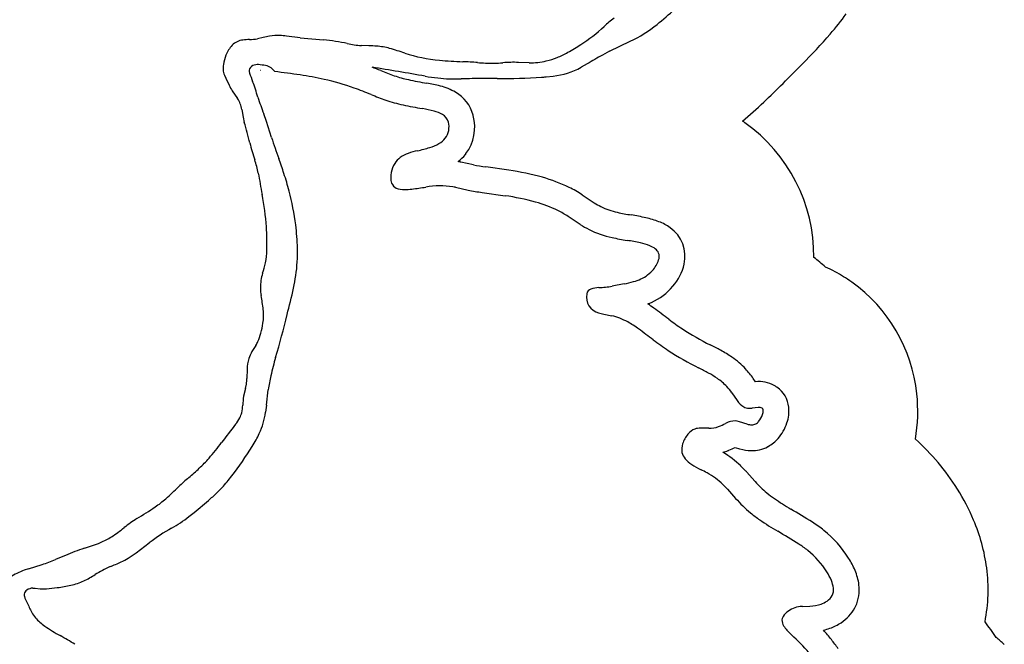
# Model space of a CAD drawing. Extents: x 0.09 to 7.78, y 0.05 to 9.07.
# Tile 6 of 12: x 5.58 to 7.49, y 3.09 to 4.3. Entities that reach past the tile are written whole.
import ezdxf

# ---------------------------------------------------------------- set-up
doc = ezdxf.new("R2010")
doc.units = 0

msp = doc.modelspace()

# ---------------------------------------------------------------- linework, layer by layer
at = {"layer": 'Default', "color": 132, "linetype": 'CONTINUOUS'}
for p, q in [((6.050897, 4.266251), (6.039418, 4.263759)), ((6.122199, 4.265572), (6.09612, 4.268937)), ((6.122199, 4.265572), (6.167489, 4.261595)), ((6.255856, 4.249957), (6.24139, 4.250434)), ((6.56696, 4.217352), (6.546296, 4.217954)), ((5.975332, 4.193411), (5.978133, 4.187098)), ((5.978133, 4.187098), (5.984574, 4.173863)), ((5.990659, 4.162779), (6.001128, 4.147776)), ((6.009085, 4.126468), (6.011713, 4.111863)), ((6.011713, 4.111863), (6.014069, 4.101655)), ((6.036354, 3.669213), (6.028854, 3.657126)), ((6.01946, 3.62328), (6.019031, 3.604986)), ((6.016245, 3.585631), (6.017999, 3.59421)), ((6.016245, 3.585631), (6.012789, 3.570632)), ((5.684821, 3.269303), (5.671529, 3.263999)), ((5.671529, 3.263999), (5.647777, 3.253916)), ((5.595247, 3.236053), (5.586893, 3.2331)), ((5.595247, 3.236053), (5.621808, 3.244366))]:
    msp.add_line(p, q, dxfattribs=at)
at = {"layer": 'Default', "color": 202, "linetype": 'CONTINUOUS'}
for p, q in [((6.722988, 4.239568), (6.762941, 4.25878)), ((6.722988, 4.239568), (6.709074, 4.232244)), ((6.679718, 4.214989), (6.667806, 4.20841)), ((6.505106, 4.186437), (6.477479, 4.186534)), ((6.599668, 4.189883), (6.613442, 4.191326)), ((6.45877, 4.019413), (6.434214, 4.024589)), ((6.527252, 4.008853), (6.482953, 4.01515)), ((6.669955, 3.961001), (6.693217, 3.945761)), ((7.006161, 3.598515), (7.001818, 3.604953)), ((6.966702, 3.471349), (6.974852, 3.468777)), ((6.987567, 3.425291), (6.978463, 3.434502)), ((7.004983, 3.405883), (6.989301, 3.423445))]:
    msp.add_line(p, q, dxfattribs=at)
at = {"layer": 'Default', "color": 12, "linetype": 'CONTINUOUS'}
for p, q in [((6.045616, 4.202856), (6.04582, 4.202837)), ((6.056965, 4.103421), (6.051751, 4.11835)), ((6.066881, 4.072498), (6.056965, 4.103421)), ((6.423901, 3.975664), (6.448458, 3.970488)), ((6.475917, 3.965648), (6.520215, 3.959351)), ((6.666003, 3.903815), (6.642555, 3.919178)), ((6.750971, 3.788517), (6.728247, 3.783991)), ((6.711601, 3.72966), (6.727195, 3.726554)), ((6.057236, 3.553048), (6.060682, 3.583263)), ((6.960368, 3.576992), (6.970439, 3.562063)), ((6.057236, 3.553048), (6.055342, 3.539456)), ((7.011395, 3.548777), (6.999966, 3.547567)), ((6.989903, 3.516458), (6.975149, 3.521115)), ((6.952006, 3.390142), (6.942902, 3.399353)), ((6.952006, 3.390142), (6.967688, 3.372581)), ((5.916495, 3.345118), (5.944413, 3.36865)), ((5.906669, 3.337156), (5.916495, 3.345118)), ((5.803998, 3.266925), (5.829724, 3.286405)), ((5.603574, 3.198316), (5.608054, 3.198125)), ((5.608054, 3.198125), (5.617877, 3.197237)), ((7.097679, 3.163064), (7.092887, 3.162646)), ((7.097679, 3.163064), (7.11158, 3.163479))]:
    msp.add_line(p, q, dxfattribs=at)
at = {"layer": 'Default', "color": 202, "linetype": 'CONTINUOUS'}
for centre, radius, start, end in [((6.499575, 4.687185), 0.506059, 308.568024, 313.721606), ((6.644087, 4.505951), 0.274262, 295.680915, 308.568024), ((7.341153, 3.123329), 1.276408, 119.683041, 121.211609), ((5.852093, 3.133673), 1.150403, 68.224985, 69.130597), ((4.386536, -7.220762), 11.582203, 80.164094, 80.681718), ((6.598512, 4.333873), 0.143327, 275.979136, 298.911922), ((6.532434, 4.836799), 0.683582, 248.224985, 250.580207), ((6.377283, 4.39671), 0.216945, 250.580207, 258.066926), ((6.431082, 4.571832), 0.386315, 260.164094, 263.840302), ((6.425175, 4.517097), 0.331262, 263.840302, 271.696247), ((6.472974, 2.903015), 1.283527, 89.798903, 91.696247), ((6.509275, 5.37434), 1.18791, 269.798903, 273.940477), ((6.526908, 5.118353), 0.931316, 273.940477, 274.480816), ((6.527248, 5.106313), 0.942222, 258.066926, 260.280415), ((6.309224, 3.833441), 0.349188, 75.859996, 80.280415), ((6.366875, 4.062283), 0.113196, 59.568249, 75.859996), ((6.386331, 4.095403), 0.074784, 15.912799, 59.568249), ((6.374391, 4.092809), 0.086986, 323.425859, 374.705625), ((6.410165, 4.102198), 0.05, 14.705625, 15.912799), ((6.371162, 4.097095), 0.09216, 309.026049, 321.362473), ((6.404094, 4.070771), 0.05, 321.362473, 323.425859), ((6.391409, 3.799684), 0.228955, 79.538953, 80.501226), ((6.423901, 3.975664), 0.05, 78.097148, 79.538953), ((6.534901, 4.380591), 0.369115, 258.097148, 261.909556), ((6.455463, 3.503834), 0.510096, 74.374307, 81.909556), ((6.510296, 3.699885), 0.306522, 64.0902, 74.374307), ((6.543029, 3.767265), 0.231612, 56.769106, 64.0902), ((6.773561, 4.071002), 0.148796, 237.319203, 242.929074), ((6.764042, 4.052375), 0.127879, 242.929074, 258.213688), ((6.874483, 4.58166), 0.668563, 258.213688, 260.574954), ((6.677697, 3.396188), 0.533131, 77.43741, 80.574954), ((6.754263, 3.739778), 0.181114, 69.164272, 77.43741), ((6.784217, 3.818486), 0.096898, 54.318468, 69.164272), ((6.801618, 3.84178), 0.06783, 347.105888, 414.780841), ((6.772506, 3.848445), 0.097695, 318.661287, 347.105888), ((6.75438, 3.861639), 0.120037, 294.627833, 319.647339), ((6.745479, 3.881055), 0.141396, 291.466999, 294.627833), ((6.658888, 3.536081), 0.254305, 53.855338, 57.044824), ((5.912281, 2.513902), 1.520114, 52.496098, 53.855338), ((7.215686, 4.233889), 0.638041, 233.676897, 236.592062), ((7.156701, 4.144461), 0.530912, 236.592062, 243.319138), ((6.520731, 2.878923), 0.885437, 61.848107, 63.319138), ((6.826978, 3.451225), 0.236348, 55.625687, 61.848107), ((6.869215, 3.51297), 0.161538, 43.207456, 55.625687), ((6.878779, 3.521954), 0.148417, 34.002708, 43.207456), ((7.013258, 3.536979), 0.061944, 61.812147, 96.578237), ((7.018899, 3.547507), 0.05, 54.555854, 61.812147), ((7.015957, 3.543373), 0.055074, 5.956522, 54.555854), ((7.001257, 3.541839), 0.069853, 340.749763, 365.956522), ((6.983143, 3.546694), 0.088567, 319.126166, 341.648145), ((6.997022, 3.534682), 0.070211, 298.922057, 319.126166), ((6.918141, 3.55324), 0.09474, 285.242895, 291.630901), ((6.842135, 3.294374), 0.195515, 46.172863, 58.925768), ((6.934634, 3.51165), 0.05, 291.630901, 293.353191), ((6.829999, 3.75399), 0.313964, 293.353191, 295.811403), ((6.989903, 3.516458), 0.05, 252.480682, 253.789936), ((6.999384, 3.54907), 0.083963, 253.789936, 268.87815), ((6.99905, 3.532002), 0.066891, 268.87815, 297.298703), ((7.006797, 3.516992), 0.05, 297.298703, 298.922057), ((6.942902, 3.399353), 0.05, 44.666, 46.172863), ((6.952006, 3.390142), 0.05, 41.763364, 44.666), ((6.967688, 3.372581), 0.05, 40.639186, 41.763364), ((7.140818, 3.521177), 0.178155, 220.639186, 230.819749), ((7.173467, 3.561237), 0.229835, 230.819749, 235.388306), ((7.342738, 3.806502), 0.527841, 235.388306, 239.479288), ((6.108545, 1.712989), 1.902391, 58.005346, 59.479288), ((6.993457, 3.129439), 0.232241, 51.210472, 58.005346), ((7.001852, 3.139884), 0.218841, 32.325571, 51.210472), ((7.045367, 3.16742), 0.167346, 22.98383, 32.325571), ((7.101583, 3.191264), 0.106282, 7.464854, 22.98383), ((7.131667, 3.195205), 0.075941, 334.984797, 367.464854), ((7.129468, 3.198284), 0.079295, 302.562481, 331.34474), ((7.155175, 3.184236), 0.05, 331.34474, 334.984797), ((7.109483, 3.23368), 0.120233, 283.739656, 290.01661), ((6.903942, 2.902849), 0.317198, 38.149011, 42.437184), ((7.114435, 3.220087), 0.105765, 290.01661, 303.068951), ((6.656705, 2.708649), 0.631586, 36.131247, 38.149011)]:
    msp.add_arc(centre, radius, start, end, dxfattribs=at)
at = {"layer": 'Default', "color": 132, "linetype": 'CONTINUOUS'}
for centre, radius, start, end in [((6.836987, 4.155654), 0.181534, 125.422193, 133.392947), ((6.510344, 4.501154), 0.29393, 302.244986, 313.392947), ((6.027489, 4.128356), 0.133857, 91.447282, 96.867623), ((6.021618, 4.360722), 0.098584, 271.447282, 280.402005), ((6.095973, 4.089445), 0.182462, 100.428466, 104.302539), ((6.078279, 4.185585), 0.084707, 86.611662, 100.428466), ((6.072273, 4.084146), 0.186323, 82.646828, 86.611662), ((6.136546, 3.909154), 0.353797, 77.362456, 84.982483), ((6.032656, 4.211369), 0.057947, 136.81148, 159.451892), ((6.014308, 4.228592), 0.032782, 94.943845, 136.81148), ((6.253002, 4.428551), 0.178495, 257.362456, 266.269749), ((6.253345, 3.986802), 0.263166, 86.182914, 89.453136), ((6.262698, 4.127), 0.122657, 74.200677, 86.182914), ((6.153488, 3.74104), 0.52377, 70.830661, 74.200677), ((6.46501, 4.558608), 0.366791, 298.889588, 303.446081), ((6.069751, 4.197464), 0.097563, 159.451892, 170.280367), ((6.421047, 4.536282), 0.315345, 252.357703, 264.867273), ((6.568168, 4.3572), 0.140197, 283.158946, 292.136906), ((6.545785, 4.412221), 0.199597, 292.136906, 298.889588), ((6.019207, 4.206122), 0.046283, 170.280367, 183.733327), ((6.47521, 5.139281), 0.920772, 264.867273, 267.679462), ((6.406687, 3.448318), 0.771579, 85.524515, 87.679462), ((6.508275, 4.746222), 0.530295, 265.524515, 267.15004), ((6.494654, 4.472606), 0.25634, 267.15004, 274.730234), ((6.53833, 3.944779), 0.273291, 88.329694, 94.730234), ((6.57072, 4.346284), 0.128987, 268.329694, 283.158946), ((6.006591, 4.205979), 0.033692, 184.887817, 201.902468), ((6.068593, 4.212772), 0.092591, 204.848988, 212.679527), ((5.95452, 4.11823), 0.055184, 8.585557, 32.371833), ((4.818615, 3.761806), 1.242822, 13.967678, 15.869646), ((6.436351, 4.164183), 0.424204, 193.967678, 198.618248), ((5.834048, 3.961273), 0.21136, 11.386666, 18.618248), ((7.724315, 4.285504), 1.706612, 189.528295, 190.924005), ((5.530774, 3.862142), 0.527411, 4.007033, 10.924005), ((5.606577, 3.867452), 0.451422, 358.277373, 364.007033), ((5.931419, 3.853824), 0.126376, 348.869165, 360.026329), ((5.803238, 3.892247), 0.259887, 341.334511, 346.011789), ((6.149026, 3.779217), 0.10395, 163.309246, 171.184725), ((6.135211, 3.78136), 0.08997, 171.184725, 190.081243), ((5.677886, 3.693538), 0.375722, 6.910072, 11.059377), ((5.958941, 3.727599), 0.092611, 350.416604, 366.910072), ((5.838093, 3.748003), 0.215169, 345.230733, 350.416604), ((5.959979, 3.713668), 0.088582, 335.205576, 346.60775), ((5.965576, 3.713133), 0.083298, 328.179648, 333.925213), ((6.085616, 3.624384), 0.065529, 150.022127, 162.971852), ((6.101054, 3.619656), 0.081674, 162.971852, 177.456816), ((5.943854, 3.606751), 0.075198, 350.399783, 358.655616), ((6.135782, 3.548856), 0.124906, 169.959787, 177.98562), ((5.966615, 3.549114), 0.043721, 332.50331, 346.239881), ((5.932095, 3.55602), 0.078907, 347.331447, 357.98562), ((7.082225, 2.655892), 1.384752, 141.588775, 143.435028), ((5.934882, 3.565631), 0.079495, 321.588775, 332.50331), ((5.5741, 3.774495), 0.492936, 318.895499, 323.435028), ((5.752872, 3.618517), 0.255683, 312.848074, 318.895499), ((5.478653, 3.914148), 0.658913, 310.459598, 312.848074), ((6.227978, 3.035548), 0.495828, 130.459598, 133.494721), ((5.421689, 3.867395), 0.662699, 311.602588, 314.563598), ((5.731406, 3.518585), 0.196231, 304.035845, 311.602588), ((4.71971, 5.088134), 2.063545, 301.745511, 302.921958), ((5.982673, 3.060539), 0.325293, 123.014046, 128.324404), ((5.583884, 3.565051), 0.317797, 302.836835, 308.324404), ((5.683693, 3.410395), 0.133731, 292.455616, 302.836835), ((5.837436, 2.855462), 0.441085, 107.634799, 110.242874), ((5.611683, 3.584626), 0.322256, 286.611607, 292.455616), ((5.537583, 3.513478), 0.281984, 287.378734, 293.002948), ((5.645246, 3.078099), 0.165621, 110.629966, 121.181282)]:
    msp.add_arc(centre, radius, start, end, dxfattribs=at)
at = {"layer": 'Default', "color": 6, "linetype": 'CONTINUOUS'}
for centre, radius, start, end in [((6.744663, 4.624288), 0.537416, 319.15731, 324.484815), ((6.380735, 4.938896), 1.018479, 314.652516, 319.15731), ((4.87547, 6.385431), 3.1059, 313.721606, 315.652158), ((6.499575, 4.687185), 0.756059, 309.547425, 313.721606), ((6.784217, 3.818486), 0.346898, 54.473884, 55.446427), ((6.801618, 3.84178), 0.31783, 359.624571, 414.586776), ((6.869215, 3.51297), 0.411538, 48.484623, 52.553113), ((7.013258, 3.536979), 0.311944, 61.812147, 65.626503), ((7.018899, 3.547507), 0.3, 54.555854, 61.812147), ((7.015957, 3.543373), 0.305074, 5.956522, 54.555854), ((7.001257, 3.541839), 0.319853, 350.217847, 365.956522), ((7.001852, 3.139884), 0.468841, 32.325571, 47.8531), ((7.045367, 3.16742), 0.417346, 22.98383, 32.325571), ((7.101583, 3.191264), 0.356282, 7.464854, 22.98383), ((7.131667, 3.195205), 0.325941, 349.017097, 367.464854), ((6.415155, 2.360958), 1.292484, 35.038225, 36.685077), ((7.112903, 2.676565), 0.558397, 47.649996, 49.789808)]:
    msp.add_arc(centre, radius, start, end, dxfattribs=at)
at = {"layer": 'Default', "color": 12, "linetype": 'CONTINUOUS'}
for centre, radius, start, end in [((6.032393, 4.202016), 0.008809, 138.162806, 172.803003), ((6.038556, 4.196499), 0.017082, 96.854797, 138.162806), ((6.039724, 4.186786), 0.026864, 85.922957, 96.854797), ((6.016542, 3.967681), 0.247178, 80.937143, 84.173739), ((6.051826, 4.188883), 0.02318, 51.847216, 80.937143), ((6.018419, 4.152245), 0.072719, 41.143852, 48.980611), ((6.039244, 4.201687), 0.015657, 174.749853, 197.117288), ((6.246776, 4.270409), 0.234267, 198.241168, 202.425081), ((5.938027, 2.991044), 1.216577, 81.281031, 83.621648), ((6.005921, 3.433752), 0.768693, 77.751595, 81.281031), ((5.567393, 4.011115), 0.49304, 16.414682, 20.160573), ((6.072902, 3.742288), 0.452971, 70.058993, 77.751595), ((5.852093, 3.133673), 1.100403, 68.224985, 70.058993), ((6.73199, 4.378365), 0.72824, 198.238827, 200.918852), ((6.532434, 4.836799), 0.733582, 248.224985, 250.580207), ((6.377283, 4.39671), 0.266945, 250.580207, 258.066926), ((6.527248, 5.106313), 0.992222, 258.066926, 260.280415), ((6.309224, 3.833441), 0.299188, 75.859996, 80.280415), ((6.366875, 4.062283), 0.063196, 59.568249, 75.859996), ((6.386331, 4.095403), 0.024784, 15.912799, 59.568249), ((6.374391, 4.092809), 0.036986, 323.425859, 374.705625), ((7.145491, 4.418358), 1.132705, 197.778656, 199.973903), ((6.371162, 4.097095), 0.04216, 299.397264, 321.362473), ((6.277105, 4.376869), 0.33826, 282.500526, 286.66077), ((6.349129, 4.136202), 0.087046, 286.66077, 299.397264), ((6.341954, 3.999873), 0.042045, 126.865171, 148.197752), ((6.351263, 3.985752), 0.058936, 109.048839, 125.869809), ((6.386339, 3.884167), 0.166406, 102.500526, 109.048839), ((5.071645, 3.66461), 1.073871, 18.335911, 19.973903), ((6.353003, 3.993021), 0.055045, 148.197752, 168.050649), ((5.572757, 3.830685), 0.545956, 14.616868, 18.335911), ((6.334729, 3.995646), 0.036644, 166.149153, 198.747948), ((6.316336, 3.989813), 0.017356, 200.030205, 244.068317), ((6.253853, 4.646724), 0.67991, 277.218089, 279.528744), ((6.39364, 3.813952), 0.164514, 81.110973, 99.528744), ((6.391409, 3.799684), 0.178955, 79.538953, 81.110973), ((5.589022, 3.834927), 0.529146, 7.360905, 14.616868), ((6.323402, 4.008918), 0.03768, 247.110275, 272.507747), ((6.324527, 4.088693), 0.117421, 270.255381, 277.218089), ((6.534901, 4.380591), 0.419115, 258.097148, 261.909556), ((6.455463, 3.503834), 0.460096, 74.374307, 81.909556), ((6.510296, 3.699885), 0.256522, 64.0902, 74.374307), ((6.543029, 3.767265), 0.181612, 56.769106, 64.0902), ((5.678416, 3.846475), 0.439009, 1.455252, 7.360905), ((6.773561, 4.071002), 0.198796, 237.245022, 242.929074), ((6.764042, 4.052375), 0.177879, 242.929074, 258.213688), ((6.874483, 4.58166), 0.718563, 258.213688, 260.574954), ((6.677697, 3.396188), 0.483131, 77.43741, 80.574954), ((6.754263, 3.739778), 0.131114, 69.164272, 77.43741), ((6.784217, 3.818486), 0.046898, 54.034657, 69.164272), ((5.812467, 3.849881), 0.304915, 351.431874, 361.455252), ((6.801618, 3.84178), 0.01783, 347.105888, 415.330998), ((6.772506, 3.848445), 0.047695, 318.167422, 347.105888), ((5.743332, 3.860297), 0.37483, 347.673549, 351.431874), ((6.75438, 3.861639), 0.070037, 294.627833, 320.015011), ((6.691963, 4.000922), 0.219944, 272.582642, 279.495286), ((6.696661, 4.061199), 0.278038, 281.264063, 285.162534), ((6.745479, 3.881055), 0.091396, 285.162534, 294.627833), ((4.87359, 4.050352), 1.265095, 345.277212, 347.673549), ((6.709789, 3.762973), 0.031784, 168.767973, 255.411867), ((6.691278, 3.765957), 0.013064, 109.605604, 165.792885), ((6.704198, 3.729686), 0.051568, 92.582642, 109.605604), ((4.444231, 4.128612), 1.700575, 343.508737, 346.40353), ((6.728737, 3.815697), 0.087727, 252.106824, 258.735881), ((6.700289, 3.610373), 0.119256, 60.870311, 76.960722), ((6.658888, 3.536081), 0.204305, 53.855338, 60.870311), ((5.912281, 2.513902), 1.470114, 52.476564, 53.855338), ((7.215686, 4.233889), 0.688041, 233.632824, 236.592062), ((7.156701, 4.144461), 0.580912, 236.592062, 243.319138), ((6.630776, 3.481291), 0.579776, 163.508737, 167.131596), ((6.520731, 2.878923), 0.835437, 61.848107, 63.319138), ((6.826978, 3.451225), 0.186348, 55.625687, 61.848107), ((6.353142, 3.544717), 0.294989, 167.131596, 172.491717), ((6.869215, 3.51297), 0.111538, 43.207456, 55.625687), ((6.878779, 3.521954), 0.098417, 34.002708, 43.207456), ((7.003055, 3.584065), 0.039344, 214.002708, 239.813711), ((5.913322, 3.559254), 0.143393, 334.919803, 352.063866), ((6.994202, 3.570614), 0.023283, 242.003087, 267.643978), ((6.995133, 3.59324), 0.045928, 267.643978, 276.040901), ((7.013258, 3.536979), 0.011944, 61.812147, 98.973476), ((7.015957, 3.543373), 0.005074, 5.956522, 54.555854), ((7.001257, 3.541839), 0.019853, 339.738584, 365.956522), ((6.829999, 3.75399), 0.263964, 293.353191, 296.617159), ((6.971646, 3.471338), 0.052194, 105.488343, 116.617159), ((6.965586, 3.493209), 0.029499, 71.083535, 105.488343), ((6.999384, 3.54907), 0.033963, 253.789936, 268.87815), ((6.99905, 3.532002), 0.016891, 268.87815, 297.298703), ((6.997022, 3.534682), 0.020211, 298.922057, 319.126166), ((6.983143, 3.546694), 0.038567, 319.126166, 342.29245), ((5.83355, 3.596588), 0.231469, 327.857859, 334.919803), ((6.900175, 3.476775), 0.03236, 111.041193, 141.295048), ((6.900226, 3.472519), 0.036381, 91.350629, 108.708457), ((6.9038, 3.320911), 0.188031, 86.4678, 91.350629), ((6.918141, 3.55324), 0.04474, 266.4678, 291.630901), ((6.896347, 3.467548), 0.033435, 161.196954, 190.279397), ((6.91641, 3.462164), 0.054181, 139.973307, 162.646208), ((5.395056, 3.872105), 0.749336, 322.510526, 327.857859), ((6.890637, 3.46775), 0.02788, 192.78264, 221.043951), ((6.913863, 3.487971), 0.058675, 221.043951, 237.536928), ((6.999868, 3.623164), 0.218907, 237.536928, 243.001606), ((6.71342, 3.060938), 0.412085, 61.127917, 63.001606), ((6.842135, 3.294374), 0.145515, 46.172863, 61.127917), ((5.809884, 3.542758), 0.219621, 313.416233, 320.988775), ((5.550807, 3.752638), 0.553044, 320.988775, 322.510526), ((5.721632, 3.636029), 0.348027, 309.801217, 313.416233), ((7.140818, 3.521177), 0.228155, 220.639186, 230.819749), ((7.173467, 3.561237), 0.279835, 230.819749, 235.388306), ((5.736455, 3.556817), 0.277891, 299.400841, 307.772001), ((7.342738, 3.806502), 0.577841, 235.388306, 239.479288), ((6.060731, 2.981339), 0.382661, 119.400841, 127.134266), ((6.108545, 1.712989), 1.852391, 58.005346, 59.479288), ((6.993457, 3.129439), 0.182241, 51.210472, 58.005346), ((7.001852, 3.139884), 0.168841, 32.325571, 51.210472), ((5.518694, 3.815981), 0.621911, 292.188172, 294.335934), ((5.721332, 3.367937), 0.130174, 294.335934, 301.101868), ((5.697128, 3.408057), 0.17703, 301.101868, 307.134266), ((5.839858, 3.043113), 0.215083, 113.655675, 122.436495), ((7.045367, 3.16742), 0.117346, 22.98383, 32.325571), ((5.651196, 3.325177), 0.123864, 282.282552, 294.559704), ((5.610957, 3.403297), 0.211682, 295.677369, 302.436495), ((7.101583, 3.191264), 0.056282, 7.464854, 22.98383), ((5.599349, 3.183918), 0.012935, 123.541396, 166.616573), ((5.603219, 3.179744), 0.018576, 88.903957, 126.375472), ((5.623666, 3.309557), 0.112469, 267.04959, 273.310865), ((5.617608, 3.41428), 0.217367, 273.310865, 278.870897), ((5.607437, 3.526169), 0.329565, 277.618241, 282.282552), ((7.131667, 3.195205), 0.025941, 334.984797, 367.464854), ((5.597376, 3.185385), 0.01072, 171.805309, 198.647876), ((5.660027, 3.208662), 0.077552, 200.142023, 208.941846), ((7.114435, 3.220087), 0.055765, 290.01661, 303.316148), ((7.129468, 3.198284), 0.029295, 302.168584, 331.34474), ((5.852645, 3.283891), 0.283842, 203.406912, 207.852377), ((7.099338, 3.111113), 0.052011, 112.668682, 128.290283), ((7.098572, 3.112948), 0.050022, 96.525616, 112.668682), ((7.109483, 3.23368), 0.070233, 271.710593, 290.01661), ((5.656989, 3.181769), 0.063151, 208.866409, 220.087455), ((5.685289, 3.209022), 0.102386, 221.557253, 235.219143), ((7.074143, 3.135724), 0.016583, 165.674957, 208.251228), ((7.081681, 3.13164), 0.024984, 125.675616, 160.871449), ((5.822292, 3.406283), 0.342556, 235.219143, 241.058733), ((7.100198, 3.147858), 0.045308, 206.171684, 219.985505), ((7.172588, 3.208569), 0.139786, 219.985505, 228.693209), ((5.338847, 2.532015), 0.656476, 58.140627, 61.058733), ((6.903942, 2.902849), 0.267198, 38.149011, 48.693209)]:
    msp.add_arc(centre, radius, start, end, dxfattribs=at)

doc.saveas('drawing.dxf')
